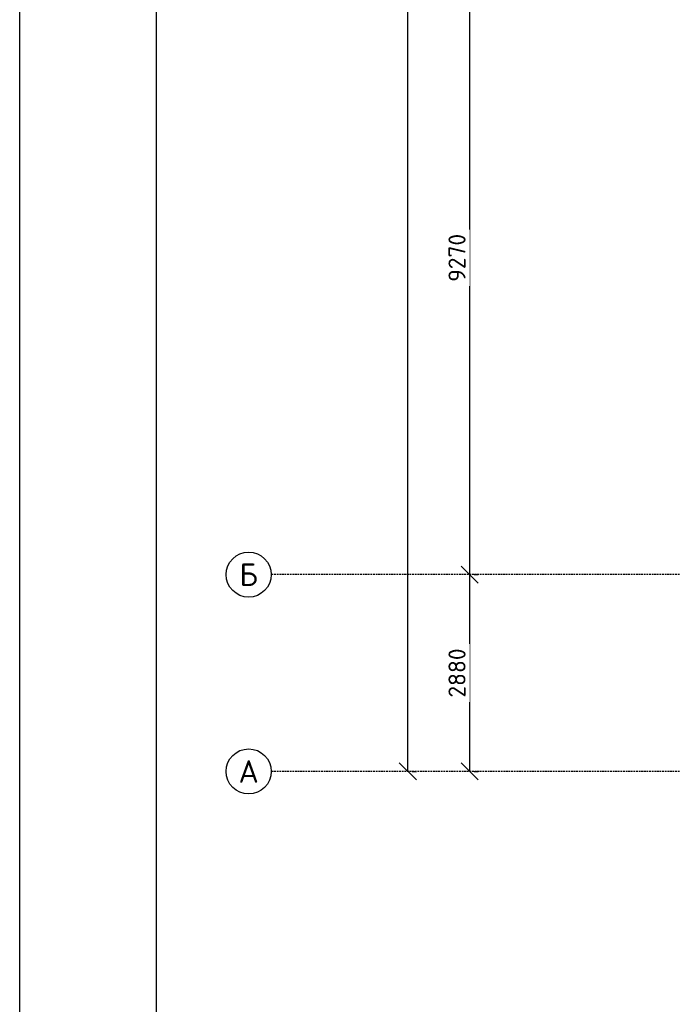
# Model space of a CAD drawing. Header units: inches. Extents: x 8001 to 766003, y -84601 to 563258.
# Tile 75 of 188: x 189106 to 198656, y 421030 to 435438. Entities that reach past the tile are written whole.
import ezdxf
from ezdxf.enums import TextEntityAlignment as Align

# ---------------------------------------------------------------- set-up
doc = ezdxf.new("R2010")
doc.units = ezdxf.units.IN
doc.header["$MEASUREMENT"] = 0
doc.linetypes.add('Dashed', pattern=[19.05, 12.7, -6.35])
doc.styles.add('GOST', font='isocpeur.ttf')
doc.styles.add('Text style', font='isocpeur.ttf', dxfattribs={"height": 250})
doc.dimstyles.new('Dim Style', dxfattribs={"dimtxt": 250, "dimasz": 250, "dimexe": 125, "dimexo": 62.5, "dimgap": 62.5, "dimtad": 1, "dimdec": 0, "dimtxsty": 'Text style', "dimblk": 'OBLIQUE', "dimcen": 250, "dimclrd": 256, "dimclre": 256, "dimclrt": 256, "dimadec": 0, "dimazin": 0, "dimtfac": 1, "dimtdec": 0, "dimtmove": 0, "dimatfit": 3, "dimldrblk": 'OBLIQUE', "dimfxl": 1, "dimlwd": -1, "dimlwe": -1, "dimarcsym": 0})

# ---------------------------------------------------------------- blocks, each defined once
blk = doc.blocks.new('_Oblique')
at = {"color": 0, "linetype": 'ByBlock', "lineweight": -2}
blk.add_line((-0.5, -0.5), (0.5, 0.5), dxfattribs=at)
blk = doc.blocks.new('*D210')
at = {"transparency": 16777216}
for p, q in [((172960, 185656), (172960, 194926)), ((173023, 194926), (173085, 194926)), ((173023, 185656), (173085, 185656))]:
    blk.add_line(p, q, dxfattribs=at)
at = {"layer": 'Defpoints', "color": 0, "transparency": 16777216}
for p in [(172960, 194926), (172960, 194926), (172960, 185656)]:
    blk.add_point(p, dxfattribs=at)
at = {"transparency": 16777216, "xscale": 250, "yscale": 250, "zscale": 250}
for p, rotation in [((172960, 194926), 90), ((172960, 185656), 270)]:
    blk.add_blockref('_Oblique', p, dxfattribs=dict(at, rotation=rotation))
at = {"transparency": 16777216, "insert": (172773, 190291), "char_height": 250, "attachment_point": 5, "rotation": 90, "style": 'Text style', "bg_fill": 3, "box_fill_scale": 1.25, "bg_fill_color": 256, "bg_fill_true_color": 13158600, "bg_fill_transparency": 0}
blk.add_mtext('9270', dxfattribs=at)
blk = doc.blocks.new('*D211')
at = {"transparency": 16777216}
for p, q in [((172054, 182776), (172054, 230196)), ((172117, 230196), (172179, 230196)), ((172117, 182776), (172179, 182776))]:
    blk.add_line(p, q, dxfattribs=at)
at = {"layer": 'Defpoints', "color": 0, "transparency": 16777216}
for p in [(172054, 230196), (172054, 230196), (172054, 182776)]:
    blk.add_point(p, dxfattribs=at)
at = {"transparency": 16777216, "xscale": 250, "yscale": 250, "zscale": 250}
for p, rotation in [((172054, 230196), 90), ((172054, 182776), 270)]:
    blk.add_blockref('_Oblique', p, dxfattribs=dict(at, rotation=rotation))
at = {"transparency": 16777216, "insert": (171867, 206486), "char_height": 250, "attachment_point": 5, "rotation": 90, "style": 'Text style', "bg_fill": 3, "box_fill_scale": 1.25, "bg_fill_color": 256, "bg_fill_true_color": 13158600, "bg_fill_transparency": 0}
blk.add_mtext('47420', dxfattribs=at)
blk = doc.blocks.new('kb-axis')
blk.add_circle((0, 0), 1)
at = {"style": 'GOST'}
blk.add_attdef('AXIS', text='', height=1, dxfattribs=at).set_placement((0, 0), align=Align.MIDDLE_CENTER)
blk = doc.blocks.new('*D213')
at = {"transparency": 16777216}
for p, q in [((172960, 182776), (172960, 185656)), ((173023, 185656), (173085, 185656)), ((173023, 182776), (173085, 182776))]:
    blk.add_line(p, q, dxfattribs=at)
at = {"layer": 'Defpoints', "color": 0, "transparency": 16777216}
for p in [(172960, 185656), (172960, 185656), (172960, 182776)]:
    blk.add_point(p, dxfattribs=at)
at = {"transparency": 16777216, "xscale": 250, "yscale": 250, "zscale": 250}
for p, rotation in [((172960, 185656), 90), ((172960, 182776), 270)]:
    blk.add_blockref('_Oblique', p, dxfattribs=dict(at, rotation=rotation))
at = {"transparency": 16777216, "insert": (172773, 184216), "char_height": 250, "attachment_point": 5, "rotation": 90, "style": 'Text style', "bg_fill": 3, "box_fill_scale": 1.25, "bg_fill_color": 256, "bg_fill_true_color": 13158600, "bg_fill_transparency": 0}
blk.add_mtext('2880', dxfattribs=at)
blk = doc.blocks.new('sjjg')
at = {"color": 1, "linetype": 'Dashed', "ltscale": 2}
for p, q in [((219347.8, 185655.7), (170054.2, 185655.7)), ((248647.8, 182775.7), (170054.2, 182775.7))]:
    blk.add_line(p, q, dxfattribs=at)
at = {"xscale": 330, "yscale": 330, "zscale": 330}
for p, values in [((169724.2, 185655.7), {'AXIS': 'Б'}), ((169724.2, 182775.7), {'AXIS': 'А'})]:
    blk.add_blockref('kb-axis', p, dxfattribs=at).add_auto_attribs(values)
for base, p1, p2, picture, middle in [((172054.5, 230195.7), (172054.5, 182775.7), (172054.5, 230195.7), '*D211', (171867, 206485.7)), ((172960.2, 194925.7), (172960.2, 185655.7), (172960.2, 194925.7), '*D210', (172772.7, 190290.7))]:
    dim = blk.add_linear_dim(base=base, p1=p1, p2=p2, angle=90, dimstyle='Dim Style', override={"dimtfill": 1, "dimarcsym": 1})
    dim.commit()
    dim.dimension.update_dxf_attribs({"geometry": picture, "text_midpoint": middle})
dim = blk.add_linear_dim(base=(172960.2, 185655.7), p1=(172960.2, 182775.7), p2=(172960.2, 185655.7), angle=90, dimstyle='Dim Style', override={"dimtfill": 1, "dimarcsym": 1})
dim.commit()
dim.dimension.update_dxf_attribs({"geometry": '*D213', "text_midpoint": (172772.7, 184215.7)})

msp = doc.modelspace()

# ---------------------------------------------------------------- linework, layer by layer
for points in [[(189105.77, 475772.808), (289105.77, 475772.808), (289105.77, 406372.808), (189105.77, 406372.808)], [(191105.77, 475272.808), (288605.77, 475272.808), (288605.77, 406872.808), (191105.77, 406872.808)]]:
    msp.add_lwpolyline(points, close=True)

# ---------------------------------------------------------------- next in the draw order: block references
msp.add_blockref('sjjg', (22732.416, 241661.909))

doc.saveas('drawing.dxf')
